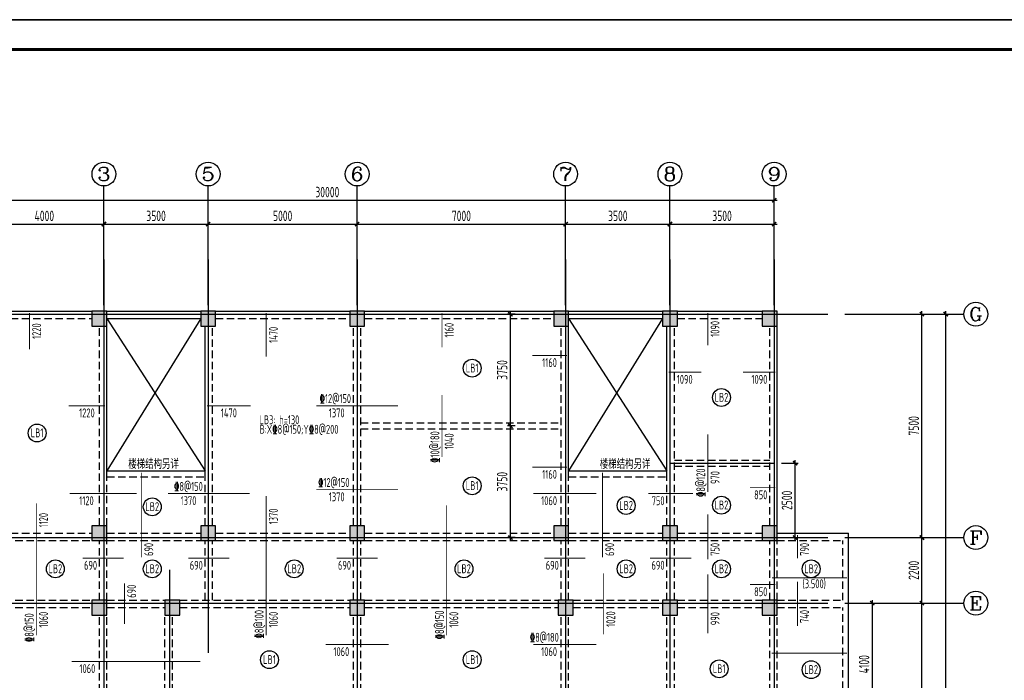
# Model space of a CAD drawing. Extents: x -302077 to 107904, y -9283 to 295706.
# Tile 180 of 256: x 52354 to 85406, y 27945 to 50117. Entities that reach past the tile are written whole.
import ezdxf
from ezdxf.enums import TextEntityAlignment as Align

# ---------------------------------------------------------------- set-up
doc = ezdxf.new("R2010")
doc.units = 0
doc.header["$LTSCALE"] = 500
doc.header["$MEASUREMENT"] = 0
doc.linetypes.add('DASHED', pattern=[0.75, 0.5, -0.25])
doc.layers.get('0').update_dxf_attribs({"linetype": 'CONTINUOUS'})
doc.layers.get('Defpoints').update_dxf_attribs({"linetype": 'CONTINUOUS'})
for name, color, linetype in [('A-KL-YWB-X', 7, 'CONTINUOUS'), ('AXIS', 3, 'CONTINUOUS'), ('AXIS_TEXT', 7, 'CONTINUOUS'), ('BEAM_CONT', 4, 'CONTINUOUS'), ('BEAM_DASH', 4, 'DASHED'), ('COLU', 7, 'CONTINUOUS'), ('FSK_FREIN', 11, 'CONTINUOUS'), ('FSK_FTEXT', 7, 'CONTINUOUS'), ('FSK_SLABNO', 6, 'CONTINUOUS'), ('PUB_DIM', 3, 'CONTINUOUS'), ('PUB_TITLE', 4, 'CONTINUOUS'), ('零厚板', 7, 'CONTINUOUS')]:
    doc.layers.add(name, color=color, linetype=linetype)
doc.layers.add('COLU_HATCH', color=251, linetype='CONTINUOUS', lineweight=0)
doc.layers.add('DIM', color=3, linetype='CONTINUOUS', lineweight=0)
doc.styles.add('_TCH_AXIS', font='COMPLEX', dxfattribs={"bigfont": 'GBCBIG'})
doc.styles.add('BW_Rein', font='Tssdeng.shx', dxfattribs={"width": 0.7, "bigfont": 'hztxt.shx'})
doc.styles.add('COMPLEX', font='COMPLEX')
doc.styles.add('TSSD', font='Tssdeng.shx', dxfattribs={"width": 0.65, "height": 350, "bigfont": 'Tssdchn.shx'})
doc.styles.add('TSSD_Dimension', font='tssdeng.shx', dxfattribs={"width": 0.7, "bigfont": 'hztxt.shx'})
doc.dimstyles.new('TSSD_100_100', dxfattribs={"dimtxt": 350, "dimasz": 100, "dimexe": 100, "dimexo": 250, "dimgap": 100, "dimtad": 1, "dimdec": 0, "dimzin": 0, "dimdsep": 46, "dimtxsty": 'TSSD_Dimension', "dimblk": 'ARCHTICK', "dimblk1": 'ARCHTICK', "dimblk2": 'ARCHTICK', "dimcen": 0, "dimdle": 100, "dimclrt": 7, "dimadec": 0, "dimazin": 0, "dimtfac": 1, "dimtdec": 0, "dimtix": 1, "dimtmove": 2, "dimatfit": 3, "dimfxl": 1, "dimtolj": 1, "dimtzin": 0, "dimarcsym": 0})

# ---------------------------------------------------------------- blocks, each defined once
blk = doc.blocks.new('_ArchTick')
at = {"color": 0, "linetype": 'ByBlock', "const_width": 0.5}
blk.add_lwpolyline([(-0.71, -0.71), (0.71, 0.71)], dxfattribs=at)
blk = doc.blocks.new('*D762')
at = {"layer": 'AXIS', "color": 0, "lineweight": -2}
for p, q in [((-12075, 111273), (-9725, 111273)), ((-9825, 103673), (-9825, 111373)), ((-12075, 103773), (-9725, 103773))]:
    blk.add_line(p, q, dxfattribs=at)
at = {"layer": 'Defpoints', "color": 0}
for p in [(-12325, 111273), (-9825, 111273), (-12325, 103773)]:
    blk.add_point(p, dxfattribs=at)
at = {"layer": 'AXIS', "color": 0, "lineweight": -2, "xscale": 100, "yscale": 100, "zscale": 100}
for p, rotation in [((-9825, 111273), 90), ((-9825, 103773), 270)]:
    blk.add_blockref('_ArchTick', p, dxfattribs=dict(at, rotation=rotation))
at = {"layer": 'AXIS', "color": 7, "insert": (-10100, 107523), "char_height": 350, "attachment_point": 5, "rotation": 90, "style": 'TSSD_Dimension'}
blk.add_mtext('\\A1;7500', dxfattribs=at)
blk = doc.blocks.new('*D763')
at = {"layer": 'AXIS', "color": 0, "lineweight": -2}
for p, q in [((-12075, 113473), (-9725, 113473)), ((-9825, 111173), (-9825, 113573)), ((-12075, 111273), (-9725, 111273))]:
    blk.add_line(p, q, dxfattribs=at)
at = {"layer": 'Defpoints', "color": 0}
for p in [(-12325, 113473), (-9825, 113473), (-12325, 111273)]:
    blk.add_point(p, dxfattribs=at)
at = {"layer": 'AXIS', "color": 0, "lineweight": -2, "xscale": 100, "yscale": 100, "zscale": 100}
for p, rotation in [((-9825, 113473), 90), ((-9825, 111273), 270)]:
    blk.add_blockref('_ArchTick', p, dxfattribs=dict(at, rotation=rotation))
at = {"layer": 'AXIS', "color": 7, "insert": (-10100, 112373), "char_height": 350, "attachment_point": 5, "rotation": 90, "style": 'TSSD_Dimension'}
blk.add_mtext('\\A1;2200', dxfattribs=at)
blk = doc.blocks.new('*D764')
at = {"layer": 'AXIS', "color": 0, "lineweight": -2}
for p, q in [((-12075, 120973), (-9725, 120973)), ((-9825, 113373), (-9825, 121073)), ((-12075, 113473), (-9725, 113473))]:
    blk.add_line(p, q, dxfattribs=at)
at = {"layer": 'Defpoints', "color": 0}
for p in [(-12325, 120973), (-9825, 120973), (-12325, 113473)]:
    blk.add_point(p, dxfattribs=at)
at = {"layer": 'AXIS', "color": 0, "lineweight": -2, "xscale": 100, "yscale": 100, "zscale": 100}
for p, rotation in [((-9825, 120973), 90), ((-9825, 113473), 270)]:
    blk.add_blockref('_ArchTick', p, dxfattribs=dict(at, rotation=rotation))
at = {"layer": 'AXIS', "color": 7, "insert": (-10100, 117223), "char_height": 350, "attachment_point": 5, "rotation": 90, "style": 'TSSD_Dimension'}
blk.add_mtext('\\A1;7500', dxfattribs=at)
blk = doc.blocks.new('*D765')
at = {"layer": 'AXIS', "color": 0, "lineweight": -2}
for p, q in [((-12075, 120973), (-8925, 120973)), ((-9025, 93673), (-9025, 121073)), ((-12075, 93773), (-8925, 93773))]:
    blk.add_line(p, q, dxfattribs=at)
at = {"layer": 'Defpoints', "color": 0}
for p in [(-12325, 120973), (-9025, 120973), (-12325, 93773)]:
    blk.add_point(p, dxfattribs=at)
at = {"layer": 'AXIS', "color": 0, "lineweight": -2, "xscale": 100, "yscale": 100, "zscale": 100}
for p, rotation in [((-9025, 120973), 90), ((-9025, 93773), 270)]:
    blk.add_blockref('_ArchTick', p, dxfattribs=dict(at, rotation=rotation))
at = {"layer": 'AXIS', "color": 7, "insert": (-9300, 107373), "char_height": 350, "attachment_point": 5, "rotation": 90, "style": 'TSSD_Dimension'}
blk.add_mtext('\\A1;27200', dxfattribs=at)
blk = doc.blocks.new('*D767')
at = {"layer": 'AXIS', "color": 0, "lineweight": -2}
for p, q in [((-41385, 123994), (-37185, 123994)), ((-41285, 123053), (-41285, 124094)), ((-37285, 123053), (-37285, 124094))]:
    blk.add_line(p, q, dxfattribs=at)
at = {"layer": 'Defpoints', "color": 0}
for p in [(-37285, 123994), (-41285, 122803), (-37285, 122803)]:
    blk.add_point(p, dxfattribs=at)
at = {"layer": 'AXIS', "color": 0, "lineweight": -2, "xscale": 100, "yscale": 100, "zscale": 100, "rotation": 180}
blk.add_blockref('_ArchTick', (-41285, 123994), dxfattribs=at)
at = {"layer": 'AXIS', "color": 0, "lineweight": -2, "xscale": 100, "yscale": 100, "zscale": 100}
blk.add_blockref('_ArchTick', (-37285, 123994), dxfattribs=at)
at = {"layer": 'AXIS', "color": 7, "insert": (-39285, 124269), "char_height": 350, "attachment_point": 5, "style": 'TSSD_Dimension'}
blk.add_mtext('\\A1;4000', dxfattribs=at)
blk = doc.blocks.new('*D768')
at = {"layer": 'AXIS', "color": 0, "lineweight": -2}
for p, q in [((-37385, 123994), (-33685, 123994)), ((-37285, 123053), (-37285, 124094)), ((-33785, 123053), (-33785, 124094))]:
    blk.add_line(p, q, dxfattribs=at)
at = {"layer": 'Defpoints', "color": 0}
for p in [(-33785, 123994), (-37285, 122803), (-33785, 122803)]:
    blk.add_point(p, dxfattribs=at)
at = {"layer": 'AXIS', "color": 0, "lineweight": -2, "xscale": 100, "yscale": 100, "zscale": 100, "rotation": 180}
blk.add_blockref('_ArchTick', (-37285, 123994), dxfattribs=at)
at = {"layer": 'AXIS', "color": 0, "lineweight": -2, "xscale": 100, "yscale": 100, "zscale": 100}
blk.add_blockref('_ArchTick', (-33785, 123994), dxfattribs=at)
at = {"layer": 'AXIS', "color": 7, "insert": (-35535, 124269), "char_height": 350, "attachment_point": 5, "style": 'TSSD_Dimension'}
blk.add_mtext('\\A1;3500', dxfattribs=at)
blk = doc.blocks.new('*D769')
at = {"layer": 'AXIS', "color": 0, "lineweight": -2}
for p, q in [((-33885, 123994), (-28685, 123994)), ((-33785, 123053), (-33785, 124094)), ((-28785, 123053), (-28785, 124094))]:
    blk.add_line(p, q, dxfattribs=at)
at = {"layer": 'Defpoints', "color": 0}
for p in [(-28785, 123994), (-33785, 122803), (-28785, 122803)]:
    blk.add_point(p, dxfattribs=at)
at = {"layer": 'AXIS', "color": 0, "lineweight": -2, "xscale": 100, "yscale": 100, "zscale": 100, "rotation": 180}
blk.add_blockref('_ArchTick', (-33785, 123994), dxfattribs=at)
at = {"layer": 'AXIS', "color": 0, "lineweight": -2, "xscale": 100, "yscale": 100, "zscale": 100}
blk.add_blockref('_ArchTick', (-28785, 123994), dxfattribs=at)
at = {"layer": 'AXIS', "color": 7, "insert": (-31285, 124269), "char_height": 350, "attachment_point": 5, "style": 'TSSD_Dimension'}
blk.add_mtext('\\A1;5000', dxfattribs=at)
blk = doc.blocks.new('*D770')
at = {"layer": 'AXIS', "color": 0, "lineweight": -2}
for p, q in [((-28885, 123994), (-21685, 123994)), ((-28785, 123053), (-28785, 124094)), ((-21785, 123053), (-21785, 124094))]:
    blk.add_line(p, q, dxfattribs=at)
at = {"layer": 'Defpoints', "color": 0}
for p in [(-21785, 123994), (-28785, 122803), (-21785, 122803)]:
    blk.add_point(p, dxfattribs=at)
at = {"layer": 'AXIS', "color": 0, "lineweight": -2, "xscale": 100, "yscale": 100, "zscale": 100, "rotation": 180}
blk.add_blockref('_ArchTick', (-28785, 123994), dxfattribs=at)
at = {"layer": 'AXIS', "color": 0, "lineweight": -2, "xscale": 100, "yscale": 100, "zscale": 100}
blk.add_blockref('_ArchTick', (-21785, 123994), dxfattribs=at)
at = {"layer": 'AXIS', "color": 7, "insert": (-25285, 124269), "char_height": 350, "attachment_point": 5, "style": 'TSSD_Dimension'}
blk.add_mtext('\\A1;7000', dxfattribs=at)
blk = doc.blocks.new('*D771')
at = {"layer": 'AXIS', "color": 0, "lineweight": -2}
for p, q in [((-21885, 123994), (-18185, 123994)), ((-21785, 123053), (-21785, 124094)), ((-18285, 123053), (-18285, 124094))]:
    blk.add_line(p, q, dxfattribs=at)
at = {"layer": 'Defpoints', "color": 0}
for p in [(-18285, 123994), (-21785, 122803), (-18285, 122803)]:
    blk.add_point(p, dxfattribs=at)
at = {"layer": 'AXIS', "color": 0, "lineweight": -2, "xscale": 100, "yscale": 100, "zscale": 100, "rotation": 180}
blk.add_blockref('_ArchTick', (-21785, 123994), dxfattribs=at)
at = {"layer": 'AXIS', "color": 0, "lineweight": -2, "xscale": 100, "yscale": 100, "zscale": 100}
blk.add_blockref('_ArchTick', (-18285, 123994), dxfattribs=at)
at = {"layer": 'AXIS', "color": 7, "insert": (-20035, 124269), "char_height": 350, "attachment_point": 5, "style": 'TSSD_Dimension'}
blk.add_mtext('\\A1;3500', dxfattribs=at)
blk = doc.blocks.new('*D772')
at = {"layer": 'AXIS', "color": 0, "lineweight": -2}
for p, q in [((-18385, 123994), (-14685, 123994)), ((-18285, 123053), (-18285, 124094)), ((-14785, 123053), (-14785, 124094))]:
    blk.add_line(p, q, dxfattribs=at)
at = {"layer": 'Defpoints', "color": 0}
for p in [(-14785, 123994), (-18285, 122803), (-14785, 122803)]:
    blk.add_point(p, dxfattribs=at)
at = {"layer": 'AXIS', "color": 0, "lineweight": -2, "xscale": 100, "yscale": 100, "zscale": 100, "rotation": 180}
blk.add_blockref('_ArchTick', (-18285, 123994), dxfattribs=at)
at = {"layer": 'AXIS', "color": 0, "lineweight": -2, "xscale": 100, "yscale": 100, "zscale": 100}
blk.add_blockref('_ArchTick', (-14785, 123994), dxfattribs=at)
at = {"layer": 'AXIS', "color": 7, "insert": (-16535, 124269), "char_height": 350, "attachment_point": 5, "style": 'TSSD_Dimension'}
blk.add_mtext('\\A1;3500', dxfattribs=at)
blk = doc.blocks.new('*D773')
at = {"layer": 'AXIS', "color": 0, "lineweight": -2}
for p, q in [((-44885, 124794), (-14685, 124794)), ((-44785, 123053), (-44785, 124894)), ((-14785, 123053), (-14785, 124894))]:
    blk.add_line(p, q, dxfattribs=at)
at = {"layer": 'Defpoints', "color": 0}
for p in [(-14785, 124794), (-44785, 122803), (-14785, 122803)]:
    blk.add_point(p, dxfattribs=at)
at = {"layer": 'AXIS', "color": 0, "lineweight": -2, "xscale": 100, "yscale": 100, "zscale": 100, "rotation": 180}
blk.add_blockref('_ArchTick', (-44785, 124794), dxfattribs=at)
at = {"layer": 'AXIS', "color": 0, "lineweight": -2, "xscale": 100, "yscale": 100, "zscale": 100}
blk.add_blockref('_ArchTick', (-14785, 124794), dxfattribs=at)
at = {"layer": 'AXIS', "color": 7, "insert": (-29785, 125069), "char_height": 350, "attachment_point": 5, "style": 'TSSD_Dimension'}
blk.add_mtext('\\A1;30000', dxfattribs=at)
blk = doc.blocks.new('_AXISO')
blk.add_circle((0, 0), 0.5)
at = {"layer": 'AXIS_TEXT', "style": 'COMPLEX', "width": 1.041667}
blk.add_attdef('A', text='', height=0.56, dxfattribs=at).set_placement((-0.25, -0.28), (0.25, -0.28), align=Align.FIT)
blk = doc.blocks.new('wrtgtg')
at = {"layer": 'PUB_TITLE'}
blk.add_line((-75296, 53559), (8804, 53559), dxfattribs=at)
blk.add_lwpolyline([(-75296, -5841), (8804, -5841), (8804, 53559), (-75296, 53559)], close=True, dxfattribs=at)
at = {"layer": 'PUB_TITLE', "const_width": 100}
blk.add_lwpolyline([(-72796, -4841), (7804, -4841), (7804, 52559), (-72796, 52559)], close=True, dxfattribs=at)
blk = doc.blocks.new('MB2')
at = {"layer": 'COLU_HATCH'}
for points in [[(48081, 39835), (48081, 40335), (47581, 40335), (47581, 39835)], [(55281, 39835), (55281, 40335), (54781, 40335), (54781, 39835)], [(58931, 39835), (58931, 40335), (58431, 40335), (58431, 39835)], [(63931, 39835), (63931, 40335), (63431, 40335), (63431, 39835)], [(70781, 39835), (70781, 40335), (70281, 40335), (70281, 39835)], [(74431, 39835), (74431, 40335), (73931, 40335), (73931, 39835)], [(77781, 39835), (77781, 40335), (77281, 40335), (77281, 39835)], [(48081, 32635), (48081, 33135), (47581, 33135), (47581, 32635)], [(55281, 32635), (55281, 33135), (54781, 33135), (54781, 32635)], [(58931, 32635), (58931, 33135), (58431, 33135), (58431, 32635)], [(63931, 32635), (63931, 33135), (63431, 33135), (63431, 32635)], [(70781, 32635), (70781, 33135), (70281, 33135), (70281, 32635)], [(74431, 32635), (74431, 33135), (73931, 33135), (73931, 32635)], [(77781, 32635), (77781, 33135), (77281, 33135), (77281, 32635)], [(48081, 30135), (48081, 30635), (47581, 30635), (47581, 30135)], [(55281, 30135), (55281, 30635), (54781, 30635), (54781, 30135)], [(57731, 30135), (57731, 30635), (57231, 30635), (57231, 30135)], [(63931, 30135), (63931, 30635), (63431, 30635), (63431, 30135)], [(70931, 30135), (70931, 30635), (70431, 30635), (70431, 30135)], [(74431, 30135), (74431, 30635), (73931, 30635), (73931, 30135)], [(77781, 30135), (77781, 30635), (77281, 30635), (77281, 30135)], [(48081, 22935), (48081, 23435), (47581, 23435), (47581, 22935)], [(55281, 22935), (55281, 23435), (54781, 23435), (54781, 22935)], [(57731, 22935), (57731, 23435), (57231, 23435), (57231, 22935)], [(63931, 22935), (63931, 23435), (63431, 23435), (63431, 22935)], [(70931, 22935), (70931, 23435), (70431, 23435), (70431, 22935)], [(74431, 22935), (74431, 23435), (73931, 23435), (73931, 22935)], [(77781, 22935), (77781, 23435), (77281, 23435), (77281, 22935)], [(48081, 17785), (48081, 18285), (47581, 18285), (47581, 17785)], [(55281, 17785), (55281, 18285), (54781, 18285), (54781, 17785)], [(57481, 17785), (57481, 18285), (56981, 18285), (56981, 17785)], [(48081, 12935), (48081, 13435), (47581, 13435), (47581, 12935)], [(55281, 12935), (55281, 13435), (54781, 13435), (54781, 12935)], [(57481, 12935), (57481, 13435), (56981, 13435), (56981, 12935)]]:
    blk.add_hatch(color=256, dxfattribs=at).paths.add_polyline_path(points)
at = {"layer": 'BEAM_CONT'}
for p, q in [((48081, 40335), (54781, 40335)), ((55281, 40335), (58431, 40335)), ((58931, 40335), (63431, 40335)), ((63931, 40335), (70281, 40335)), ((70781, 40335), (73931, 40335)), ((74431, 40335), (77281, 40335)), ((55281, 40085), (58431, 40085)), ((70781, 40085), (73931, 40085)), ((47581, 33135), (47581, 39835)), ((55281, 34875), (55281, 39835)), ((58581, 34875), (58581, 39835)), ((70781, 34875), (70781, 39835)), ((74081, 34875), (74081, 39835)), ((77781, 33135), (77781, 39835)), ((55281, 34975), (58581, 34975)), ((70781, 34975), (74081, 34975)), ((77781, 32885), (80181, 32885)), ((80181, 26335), (80181, 32885)), ((47581, 30635), (47581, 32635)), ((47581, 23435), (47581, 30135)), ((77781, 23435), (77781, 26435)), ((77781, 26335), (80181, 26335)), ((47581, 18285), (47581, 22935)), ((57481, 18285), (57481, 22935)), ((57731, 22935), (63431, 22935)), ((63556, 19935), (63556, 22935)), ((70781, 19935), (70781, 22935)), ((70931, 22935), (73931, 22935)), ((74431, 22935), (77281, 22935)), ((64056, 19560), (70281, 19560)), ((47581, 13435), (47581, 17785)), ((57481, 13435), (57481, 17785)), ((48081, 12935), (54781, 12935)), ((55281, 12935), (56981, 12935))]:
    blk.add_line(p, q, dxfattribs=at)
at = {"layer": 'BEAM_DASH'}
for p, q in [((48081, 40085), (51056, 40085)), ((51056, 32885), (51056, 40085)), ((51306, 32885), (51306, 40085)), ((51306, 40085), (54781, 40085)), ((58931, 40085), (63431, 40085)), ((63931, 40085), (70281, 40085)), ((74431, 40085), (77281, 40085)), ((47831, 33135), (47831, 39835)), ((55031, 33135), (55031, 39835)), ((58831, 33135), (58831, 39835)), ((63556, 33135), (63556, 39835)), ((63806, 33135), (63806, 39835)), ((70531, 33135), (70531, 39835)), ((74331, 33135), (74331, 39835)), ((77531, 33135), (77531, 39835)), ((63806, 36585), (70531, 36585)), ((63806, 36385), (70531, 36385)), ((74331, 35335), (77531, 35335)), ((74331, 35135), (77531, 35135)), ((55281, 33135), (55281, 34875)), ((55281, 34775), (58581, 34775)), ((58581, 33135), (58581, 34875)), ((70781, 33135), (70781, 34875)), ((70781, 34775), (74081, 34775)), ((74081, 33135), (74081, 34875)), ((48081, 32885), (51056, 32885)), ((51306, 32885), (54781, 32885)), ((55281, 32885), (58431, 32885)), ((58931, 32885), (63431, 32885)), ((63931, 32885), (70281, 32885)), ((70781, 32885), (73931, 32885)), ((74431, 32885), (77281, 32885)), ((47831, 30635), (47831, 32635)), ((48081, 32635), (54781, 32635)), ((51056, 30635), (51056, 32635)), ((51306, 30635), (51306, 32635)), ((55031, 30635), (55031, 32635)), ((55281, 30635), (55281, 32635)), ((55281, 32635), (58431, 32635)), ((58581, 30635), (58581, 32635)), ((58831, 30635), (58831, 32635)), ((58931, 32635), (63431, 32635)), ((63556, 30635), (63556, 32635)), ((63806, 30635), (63806, 32635)), ((63931, 32635), (70281, 32635)), ((70531, 30635), (70531, 32635)), ((70781, 30635), (70781, 32635)), ((70781, 32635), (73931, 32635)), ((74081, 30635), (74081, 32635)), ((74331, 30635), (74331, 32635)), ((74431, 32635), (77281, 32635)), ((77531, 30635), (77531, 32635)), ((77781, 30635), (77781, 32635)), ((77781, 32635), (79981, 32635)), ((79981, 30635), (79981, 32635)), ((48081, 30635), (54781, 30635)), ((55281, 30635), (57231, 30635)), ((57731, 30635), (63431, 30635)), ((63931, 30635), (70431, 30635)), ((70931, 30635), (73931, 30635)), ((74431, 30635), (77281, 30635)), ((77781, 30635), (79981, 30635)), ((47831, 23435), (47831, 30135)), ((48081, 30385), (54781, 30385)), ((55031, 23435), (55031, 30135)), ((55281, 30385), (57231, 30385)), ((55281, 23435), (55281, 30135)), ((57231, 23435), (57231, 30135)), ((57481, 23435), (57481, 30135)), ((57731, 30385), (63431, 30385)), ((63556, 23435), (63556, 30135)), ((63806, 23435), (63806, 30135)), ((63931, 30385), (70431, 30385)), ((70531, 23435), (70531, 30135)), ((70781, 23435), (70781, 30135)), ((70931, 30385), (73931, 30385)), ((74081, 23435), (74081, 30135)), ((74331, 23435), (74331, 30135)), ((74431, 30385), (77281, 30385)), ((77531, 23435), (77531, 30135)), ((77781, 30385), (79981, 30385)), ((77781, 26435), (77781, 30135)), ((79981, 26535), (79981, 30385)), ((47831, 26885), (55031, 26885)), ((57481, 26885), (63556, 26885)), ((63806, 26885), (70531, 26885)), ((47831, 26685), (55031, 26685)), ((57481, 26685), (63556, 26685)), ((63806, 26685), (70531, 26685)), ((74331, 26533), (77531, 26533)), ((77781, 26535), (79981, 26535)), ((74331, 26333), (77531, 26333)), ((48081, 23185), (54781, 23185)), ((55281, 23185), (57231, 23185)), ((57731, 23185), (63431, 23185)), ((63931, 23185), (70431, 23185)), ((70931, 23185), (73931, 23185)), ((74431, 23185), (77281, 23185)), ((47831, 18285), (47831, 22935)), ((48081, 22935), (54781, 22935)), ((51081, 18160), (51081, 22935)), ((51281, 18160), (51281, 22935)), ((55031, 18285), (55031, 22935)), ((55281, 18285), (55281, 22935)), ((55281, 22935), (57231, 22935)), ((57231, 18285), (57231, 22935)), ((63806, 22335), (63806, 22935)), ((63931, 22935), (70431, 22935)), ((70531, 22335), (70531, 22935)), ((63806, 22335), (70531, 22335)), ((63806, 19935), (63806, 22135)), ((63806, 22135), (70531, 22135)), ((70531, 19935), (70531, 22135)), ((64056, 19810), (70281, 19810)), ((48081, 18160), (54781, 18160)), ((48081, 17910), (54781, 17910)), ((51081, 13185), (51081, 17910)), ((51281, 13185), (51281, 17910)), ((55281, 18160), (56981, 18160)), ((55281, 17910), (56981, 17910)), ((47831, 13435), (47831, 17785)), ((55031, 13435), (55031, 17785)), ((55281, 13435), (55281, 17785)), ((57231, 13435), (57231, 17785)), ((48081, 13185), (54781, 13185)), ((55281, 13185), (56981, 13185))]:
    blk.add_line(p, q, dxfattribs=at)
at = {"layer": 'COLU'}
for points in [[(48081, 39835), (48081, 40335), (47581, 40335), (47581, 39835)], [(55281, 39835), (55281, 40335), (54781, 40335), (54781, 39835)], [(58931, 39835), (58931, 40335), (58431, 40335), (58431, 39835)], [(63931, 39835), (63931, 40335), (63431, 40335), (63431, 39835)], [(70781, 39835), (70781, 40335), (70281, 40335), (70281, 39835)], [(74431, 39835), (74431, 40335), (73931, 40335), (73931, 39835)], [(77781, 39835), (77781, 40335), (77281, 40335), (77281, 39835)], [(48081, 32635), (48081, 33135), (47581, 33135), (47581, 32635)], [(55281, 32635), (55281, 33135), (54781, 33135), (54781, 32635)], [(58931, 32635), (58931, 33135), (58431, 33135), (58431, 32635)], [(63931, 32635), (63931, 33135), (63431, 33135), (63431, 32635)], [(70781, 32635), (70781, 33135), (70281, 33135), (70281, 32635)], [(74431, 32635), (74431, 33135), (73931, 33135), (73931, 32635)], [(77781, 32635), (77781, 33135), (77281, 33135), (77281, 32635)], [(48081, 30135), (48081, 30635), (47581, 30635), (47581, 30135)], [(55281, 30135), (55281, 30635), (54781, 30635), (54781, 30135)], [(57731, 30135), (57731, 30635), (57231, 30635), (57231, 30135)], [(63931, 30135), (63931, 30635), (63431, 30635), (63431, 30135)], [(70931, 30135), (70931, 30635), (70431, 30635), (70431, 30135)], [(74431, 30135), (74431, 30635), (73931, 30635), (73931, 30135)], [(77781, 30135), (77781, 30635), (77281, 30635), (77281, 30135)], [(48081, 22935), (48081, 23435), (47581, 23435), (47581, 22935)], [(55281, 22935), (55281, 23435), (54781, 23435), (54781, 22935)], [(57731, 22935), (57731, 23435), (57231, 23435), (57231, 22935)], [(63931, 22935), (63931, 23435), (63431, 23435), (63431, 22935)], [(70931, 22935), (70931, 23435), (70431, 23435), (70431, 22935)], [(74431, 22935), (74431, 23435), (73931, 23435), (73931, 22935)], [(77781, 22935), (77781, 23435), (77281, 23435), (77281, 22935)], [(64056, 19435), (64056, 19935), (63556, 19935), (63556, 19435)], [(70781, 19435), (70781, 19935), (70281, 19935), (70281, 19435)], [(48081, 17785), (48081, 18285), (47581, 18285), (47581, 17785)], [(55281, 17785), (55281, 18285), (54781, 18285), (54781, 17785)], [(57481, 17785), (57481, 18285), (56981, 18285), (56981, 17785)], [(48081, 12935), (48081, 13435), (47581, 13435), (47581, 12935)], [(55281, 12935), (55281, 13435), (54781, 13435), (54781, 12935)], [(57481, 12935), (57481, 13435), (56981, 13435), (56981, 12935)]]:
    blk.add_lwpolyline(points, close=True, dxfattribs=at)
blk = doc.blocks.new('*D734')
at = {"layer": 'Defpoints', "color": 0}
for p in [(80051, 30535), (80051, 26435), (80974, 26435)]:
    blk.add_point(p, dxfattribs=at)
at = {"layer": 'DIM', "color": 0, "lineweight": -2}
for p, q in [((80301, 30535), (81074, 30535)), ((80974, 30635), (80974, 26335)), ((80301, 26435), (81074, 26435))]:
    blk.add_line(p, q, dxfattribs=at)
at = {"layer": 'DIM', "color": 0, "lineweight": -2, "xscale": 100, "yscale": 100, "zscale": 100}
for p, rotation in [((80974, 30535), 90), ((80974, 26435), 270)]:
    blk.add_blockref('_ArchTick', p, dxfattribs=dict(at, rotation=rotation))
at = {"layer": 'DIM', "color": 7, "insert": (80699, 28485), "char_height": 350, "attachment_point": 5, "rotation": 90, "style": 'TSSD_Dimension'}
blk.add_mtext('\\A1;4100', dxfattribs=at)
blk = doc.blocks.new('*D736')
at = {"layer": 'Defpoints', "color": 0}
for p in [(77681, 35235), (78385, 35235), (77681, 32735)]:
    blk.add_point(p, dxfattribs=at)
at = {"layer": 'DIM', "color": 0, "lineweight": -2}
for p, q in [((77931, 35235), (78485, 35235)), ((78385, 32635), (78385, 35335)), ((77931, 32735), (78485, 32735))]:
    blk.add_line(p, q, dxfattribs=at)
at = {"layer": 'DIM', "color": 0, "lineweight": -2, "xscale": 100, "yscale": 100, "zscale": 100}
for p, rotation in [((78385, 35235), 90), ((78385, 32735), 270)]:
    blk.add_blockref('_ArchTick', p, dxfattribs=dict(at, rotation=rotation))
at = {"layer": 'DIM', "color": 7, "insert": (78110, 33985), "char_height": 350, "attachment_point": 5, "rotation": 90, "style": 'TSSD_Dimension'}
blk.add_mtext('\\A1;2500', dxfattribs=at)
blk = doc.blocks.new('*D737')
at = {"layer": 'Defpoints', "color": 0}
for p in [(69233, 40235), (68824, 36485), (69233, 36485)]:
    blk.add_point(p, dxfattribs=at)
at = {"layer": 'DIM', "color": 0, "lineweight": -2}
for p, q in [((68824, 40335), (68824, 36385)), ((68983, 40235), (68724, 40235)), ((68983, 36485), (68724, 36485))]:
    blk.add_line(p, q, dxfattribs=at)
at = {"layer": 'DIM', "color": 0, "lineweight": -2, "xscale": 100, "yscale": 100, "zscale": 100}
for p, rotation in [((68824, 40235), 90), ((68824, 36485), 270)]:
    blk.add_blockref('_ArchTick', p, dxfattribs=dict(at, rotation=rotation))
at = {"layer": 'DIM', "color": 7, "insert": (68549, 38360), "char_height": 350, "attachment_point": 5, "rotation": 90, "style": 'TSSD_Dimension'}
blk.add_mtext('\\A1;3750', dxfattribs=at)
blk = doc.blocks.new('*D738')
at = {"layer": 'Defpoints', "color": 0}
for p in [(69233, 36485), (68824, 32735), (69233, 32735)]:
    blk.add_point(p, dxfattribs=at)
at = {"layer": 'DIM', "color": 0, "lineweight": -2}
for p, q in [((68983, 36485), (68724, 36485)), ((68824, 36585), (68824, 32635)), ((68983, 32735), (68724, 32735))]:
    blk.add_line(p, q, dxfattribs=at)
at = {"layer": 'DIM', "color": 0, "lineweight": -2, "xscale": 100, "yscale": 100, "zscale": 100}
for p, rotation in [((68824, 36485), 90), ((68824, 32735), 270)]:
    blk.add_blockref('_ArchTick', p, dxfattribs=dict(at, rotation=rotation))
at = {"layer": 'DIM', "color": 7, "insert": (68549, 34610), "char_height": 350, "attachment_point": 5, "rotation": 90, "style": 'TSSD_Dimension'}
blk.add_mtext('\\A1;3750', dxfattribs=at)
blk = doc.blocks.new('zw')
at = {"layer": 'AXIS'}
for p, q in [((-37284.9, 121273.7), (-37284.9, 125273.7)), ((-33784.9, 121273.7), (-33784.9, 125273.7)), ((-28784.9, 121273.7), (-28784.9, 125273.7)), ((-21784.9, 121273.7), (-21784.9, 125273.7)), ((-18284.9, 121273.7), (-18284.9, 125273.7)), ((-14784.9, 121273.7), (-14784.9, 125273.7)), ((-12415.2, 120972.6), (-8415.2, 120972.6)), ((-12415.2, 113472.6), (-8415.2, 113472.6)), ((-12415.2, 111272.6), (-8415.2, 111272.6))]:
    blk.add_line(p, q, dxfattribs=at)
at = {"layer": 'AXIS', "color": 250}
for p, q in [((-37284.9, 122803), (-37284.9, 91603)), ((-33784.9, 122803), (-33784.9, 109609.1)), ((-28784.9, 122803), (-28784.9, 91603)), ((-21784.9, 122803), (-21784.9, 91603)), ((-18284.9, 122803), (-18284.9, 91603)), ((-14784.9, 122803), (-14784.9, 91603)), ((-46817.4, 120972.6), (-12983.9, 120972.6)), ((-18284.9, 115972.6), (-14784.9, 115972.6)), ((-46817.4, 113472.6), (-12983.9, 113472.6)), ((-35084.9, 112394.7), (-35084.9, 91603)), ((-46817.4, 111272.6), (-12983.9, 111272.6))]:
    blk.add_line(p, q, dxfattribs=at)
at = {"layer": 'AXIS'}
ref = blk.add_blockref('_AXISO', (-37284.9, 125673.7), dxfattribs=dict(at, xscale=800, yscale=800, zscale=800))
ref.add_attrib('A', '3', dxfattribs={"layer": 'AXIS_TEXT', "height": 452.5, "style": '_TCH_AXIS', "width": 1.5}).set_placement((-37511.1, 125447.4), (-37058.6, 125447.4), align=Align.FIT)
ref = blk.add_blockref('_AXISO', (-33784.9, 125673.7), dxfattribs=dict(at, xscale=800, yscale=800, zscale=800))
ref.add_attrib('A', '5', dxfattribs={"layer": 'AXIS_TEXT', "height": 452.5, "style": '_TCH_AXIS', "width": 1.5}).set_placement((-34011.1, 125447.4), (-33558.6, 125447.4), align=Align.FIT)
ref = blk.add_blockref('_AXISO', (-28784.9, 125673.7), dxfattribs=dict(at, xscale=800, yscale=800, zscale=800))
ref.add_attrib('A', '6', dxfattribs={"layer": 'AXIS_TEXT', "height": 452.5, "style": '_TCH_AXIS', "width": 1.5}).set_placement((-29011.1, 125447.4), (-28558.6, 125447.4), align=Align.FIT)
ref = blk.add_blockref('_AXISO', (-21784.9, 125673.7), dxfattribs=dict(at, xscale=800, yscale=800, zscale=800))
ref.add_attrib('A', '7', dxfattribs={"layer": 'AXIS_TEXT', "height": 452.5, "style": '_TCH_AXIS', "width": 1.5}).set_placement((-22011.1, 125447.4), (-21558.6, 125447.4), align=Align.FIT)
ref = blk.add_blockref('_AXISO', (-18284.9, 125673.7), dxfattribs=dict(at, xscale=800, yscale=800, zscale=800))
ref.add_attrib('A', '8', dxfattribs={"layer": 'AXIS_TEXT', "height": 452.5, "style": '_TCH_AXIS', "width": 1.5}).set_placement((-18511.1, 125447.4), (-18058.6, 125447.4), align=Align.FIT)
ref = blk.add_blockref('_AXISO', (-14784.9, 125673.7), dxfattribs=dict(at, xscale=800, yscale=800, zscale=800))
ref.add_attrib('A', '9', dxfattribs={"layer": 'AXIS_TEXT', "height": 452.5, "style": '_TCH_AXIS', "width": 1.5}).set_placement((-15011.1, 125447.4), (-14558.6, 125447.4), align=Align.FIT)
ref = blk.add_blockref('_AXISO', (-8015.2, 120972.6), dxfattribs=dict(at, xscale=800, yscale=800, zscale=800))
ref.add_attrib('A', 'G', dxfattribs={"layer": 'AXIS_TEXT', "height": 452.5, "style": '_TCH_AXIS', "width": 1.166667}).set_placement((-8241.5, 120746.3), (-7789, 120746.3), align=Align.FIT)
ref = blk.add_blockref('_AXISO', (-8015.2, 113472.6), dxfattribs=dict(at, xscale=800, yscale=800, zscale=800))
ref.add_attrib('A', 'F', dxfattribs={"layer": 'AXIS_TEXT', "height": 452.5, "style": '_TCH_AXIS', "width": 1.3125}).set_placement((-8241.5, 113246.3), (-7789, 113246.3), align=Align.FIT)
ref = blk.add_blockref('_AXISO', (-8015.2, 111272.6), dxfattribs=dict(at, xscale=800, yscale=800, zscale=800))
ref.add_attrib('A', 'E', dxfattribs={"layer": 'AXIS_TEXT', "height": 452.5, "style": '_TCH_AXIS', "width": 1.3125}).set_placement((-8241.5, 111046.3), (-7789, 111046.3), align=Align.FIT)
for p1, p2, distance, picture, middle in [((-44784.9, 122803), (-14784.9, 122803), 1990.6, '*D773', (-29784.9, 125068.6)), ((-41284.9, 122803), (-37284.9, 122803), 1190.6, '*D767', (-39284.9, 124268.6)), ((-37284.9, 122803), (-33784.9, 122803), 1190.6, '*D768', (-35534.9, 124268.6)), ((-33784.9, 122803), (-28784.9, 122803), 1190.6, '*D769', (-31284.9, 124268.6)), ((-28784.9, 122803), (-21784.9, 122803), 1190.6, '*D770', (-25284.9, 124268.6)), ((-21784.9, 122803), (-18284.9, 122803), 1190.6, '*D771', (-20034.9, 124268.6)), ((-18284.9, 122803), (-14784.9, 122803), 1190.6, '*D772', (-16534.9, 124268.6)), ((-12324.8, 113472.6), (-12324.8, 120972.6), -2500, '*D764', (-10099.8, 117222.6)), ((-12324.8, 93772.6), (-12324.8, 120972.6), -3300, '*D765', (-9299.8, 107372.6)), ((-12324.8, 111272.6), (-12324.8, 113472.6), -2500, '*D763', (-10099.8, 112372.6)), ((-12324.8, 103772.6), (-12324.8, 111272.6), -2500, '*D762', (-10099.8, 107522.6))]:
    dim = blk.add_aligned_dim(p1=p1, p2=p2, distance=distance, dimstyle='TSSD_100_100', dxfattribs=at)
    dim.commit()
    dim.dimension.update_dxf_attribs({"geometry": picture, "text_midpoint": middle})

msp = doc.modelspace()

# ---------------------------------------------------------------- linework, layer by layer
at = {"layer": 'FSK_FREIN', "const_width": 30}
for points in [[(52681.184, 39055.309), (52681.184, 40275.307)], [(60631.185, 38805.306), (60631.185, 40275.307)], [(66531.183, 39115.306), (66531.183, 40275.307)], [(75456.182, 39185.308), (75456.182, 40275.307)], [(69561.184, 38847.807), (70721.185, 38847.807)], [(74141.185, 38285.307), (75231.184, 38285.307)], [(76631.185, 38285.307), (77721.185, 38285.307)], [(66531.183, 35445.306), (66531.183, 37525.306)], [(54001.184, 37160.31), (55221.184, 37160.31)], [(58641.183, 37160.31), (60111.183, 37160.308)], [(62311.185, 37160.309), (65051.184, 37160.309)], [(75456.182, 34265.306), (75456.182, 36205.307)], [(69561.184, 35097.81), (70721.185, 35097.81)], [(56446.954, 32070.308), (56446.954, 34915.308)], [(71921.456, 32070.308), (71921.456, 34915.308)], [(76871.185, 34410.309), (77721.185, 34410.309)], [(54036.183, 34212.306), (56276.184, 34212.306)], [(57336.185, 34212.306), (60076.183, 34212.304)], [(60631.185, 29450.308), (60631.185, 34130.308)], [(62311.186, 34343.55), (65051.186, 34343.55)], [(69596.184, 34212.306), (71716.185, 34212.306)], [(73456.182, 34212.306), (74956.182, 34212.306)], [(52913.315, 29450.308), (52913.315, 33880.307)], [(66687.466, 29450.306), (66687.469, 33820.306)], [(75456.182, 32010.309), (75456.185, 33510.309)], [(78461.183, 32035.309), (78461.183, 32825.309)], [(54466.184, 32045.308), (55846.184, 32045.308)], [(58016.185, 32045.308), (59396.184, 32045.308)], [(62991.185, 32045.308), (64371.184, 32045.308)], [(69966.185, 32045.308), (71346.184, 32045.308)], [(73516.182, 32045.308), (74896.181, 32045.308)], [(71956.182, 29490.309), (71956.182, 31530.308)], [(75456.182, 29520.308), (75456.182, 31500.308)], [(55871.184, 29830.308), (55871.184, 31200.308)], [(76871.185, 31157.81), (77721.185, 31157.81)], [(77605.23, 31382.51), (80121.185, 31382.51)], [(78461.183, 29770.308), (78461.183, 31250.308)], [(62621.187, 29147.809), (64741.187, 29147.809)], [(69596.187, 29147.809), (71716.185, 29147.809)], [(77593.118, 28854.468), (80121.185, 28854.468)], [(54096.184, 28577.245), (58416.186, 28577.242)]]:
    msp.add_lwpolyline(points, dxfattribs=at)
at = {"layer": 'FSK_SLABNO'}
for centre in [(67543.469, 38420.286), (75911.273, 37436.839), (52938.649, 36244.723), (67543.469, 34474.138), (56804.147, 33767.083), (72710.229, 33810.664), (75911.273, 33822.315), (53551.578, 31684.666), (56804.147, 31684.666), (61569.927, 31684.666), (67268.488, 31684.666), (72710.229, 31684.666), (75911.273, 31684.666), (78922.124, 31684.666), (60737.602, 28635.558), (67543.469, 28635.558), (75834.041, 28329.492), (78922.124, 28300.189)]:
    msp.add_circle(centre, 300, dxfattribs=at)
at = {"layer": '零厚板'}
for p, q in [((55281.184, 40085.307), (58581.183, 34975.308)), ((58431.183, 40085.307), (55281.184, 34975.308)), ((70781.185, 40085.307), (74081.185, 34975.308)), ((73931.185, 40085.307), (70781.185, 34975.308))]:
    msp.add_line(p, q, dxfattribs=at)

# ---------------------------------------------------------------- block references
msp.add_blockref('wrtgtg', (99100.057, -3441.74))
at = {"layer": 'BEAM_CONT'}
msp.add_blockref('MB2', (0, 0), dxfattribs=at)
at = {"layer": 'PUB_DIM'}
msp.add_blockref('zw', (92466.058, -80737.285), dxfattribs=at)

# ---------------------------------------------------------------- texts
at = {"layer": 'A-KL-YWB-X', "style": 'TSSD', "width": 0.7}
msp.add_text('(3.500)', height=300, dxfattribs=at).set_placement((79025.693, 31035.025), align=Align.CENTER)
at = {"layer": 'FSK_FTEXT', "style": 'BW_Rein', "width": 0.7}
for s, rotation, p in [('1160', 90, (66621.183, 39695.307)), ('1220', 90, (52771.184, 39665.308)), ('1470', 90, (60721.185, 39540.306)), ('1470', 359.9999405, (59376.183, 37070.309)), ('1040', 90, (66621.183, 35965.307)), ('楼梯结构另详', 359.9999405, (56848.92, 35342.452)), ('楼梯结构另详', 359.9999405, (72675.162, 35342.452)), ('970', 90, (75546.182, 34750.307)), ('1370', 359.9999681, (58021.184, 34122.306)), ('1370', 90, (60721.185, 33445.308)), ('1120', 90, (53003.315, 33320.308)), ('1060', 90, (53003.315, 29980.308)), ('1060', 90, (60721.185, 29980.308)), ('1060', 89.9999588, (66777.466, 29980.307)), ('1020', 90, (72046.182, 30000.309)), ('990', 90, (75546.182, 30015.308)), ('1060', 359.9999588, (54626.184, 28487.245))]:
    msp.add_text(s, height=300, rotation=rotation, dxfattribs=at).set_placement(p, align=Align.TOP_CENTER)
for s, rotation, p in [('1090', 90, (75546.182, 40005.307)), ('690', 90, (56536.954, 32555.309)), ('690', 90, (72011.456, 32555.309)), ('750', 89.9998834, (75546.183, 32555.308)), ('790', 90, (78551.183, 32555.309)), ('740', 90, (78551.183, 30305.309))]:
    msp.add_text(s, height=300, rotation=rotation, dxfattribs=at).set_placement(p, align=Align.TOP_RIGHT)
for s, p in [('1160', (70141.184, 38757.807)), ('1220', (54611.184, 37070.31)), ('1370', (62996.185, 37070.309)), ('1160', (70141.184, 35007.81)), ('1120', (54596.184, 34122.306)), ('1370', (62996.186, 34253.55)), ('1060', (70126.184, 34122.306)), ('1060', (63151.186, 29057.809)), ('1060', (70126.186, 29057.809))]:
    msp.add_text(s, height=300, dxfattribs=at).set_placement(p, align=Align.TOP_CENTER)
msp.add_text('1090', height=300, dxfattribs=at).set_placement((74411.185, 38195.307), align=Align.TOP_LEFT)
for s, p in [('1090', (77451.185, 38195.307)), ('750', (74001.185, 34122.306)), ('850', (77451.185, 34320.309)), ('690', (54951.184, 31955.308)), ('690', (58501.183, 31955.308)), ('690', (63476.185, 31955.308)), ('690', (70451.185, 31955.308)), ('690', (74001.185, 31955.308)), ('850', (77451.185, 31067.81))]:
    msp.add_text(s, height=300, dxfattribs=at).set_placement(p, align=Align.TOP_RIGHT)
for s, p in [('%%13212@150', (63476.185, 37250.309)), ('%%13212@150', (63424.314, 34433.55)), ('%%1328@180', (70451.185, 29237.809))]:
    msp.add_text(s, height=300, dxfattribs=at).set_placement(p, align=Align.RIGHT)
for s, rotation, p in [('%%13210@180', 90, (66441.183, 36305.309)), ('%%1328@120', 90, (75366.182, 35055.309)), ('%%1328@150', 359.9999681, (58501.183, 34302.305)), ('%%1328@150', 90, (52823.315, 30194.261)), ('%%1328@100', 90, (60541.185, 30305.309)), ('%%1328@150', 89.9999588, (66597.466, 30288.039))]:
    msp.add_text(s, height=300, rotation=rotation, dxfattribs=at).set_placement(p, align=Align.RIGHT)
msp.add_text('690', height=300, rotation=90, dxfattribs=at).set_placement((55961.184, 30715.309), align=Align.TOP_LEFT)
at = {"layer": 'FSK_SLABNO', "style": 'BW_Rein', "width": 0.7}
for s, p in [('LB1', (67543.469, 38276.055)), ('LB2', (75911.273, 37292.608)), ('LB1', (52938.649, 36100.492)), ('LB1', (67543.469, 34329.908)), ('LB2', (56804.147, 33622.852)), ('LB2', (72710.229, 33666.433)), ('LB2', (75911.273, 33678.084)), ('LB2', (53551.578, 31540.435)), ('LB2', (56804.147, 31540.435)), ('LB2', (61569.927, 31540.435)), ('LB2', (67268.488, 31540.435)), ('LB2', (72710.229, 31540.435)), ('LB2', (75911.273, 31540.435)), ('LB2', (78922.124, 31540.435)), ('LB1', (60737.602, 28491.328)), ('LB1', (67543.469, 28491.328)), ('LB1', (75834.041, 28185.261)), ('LB2', (78922.124, 28155.958))]:
    msp.add_text(s, height=300, dxfattribs=at).set_placement(p, align=Align.CENTER)
for s, p in [('LB3: h=130', (60404.371, 36449.092, 450)), ('B:X%%1328@150;Y%%1328@200', (60407.34, 36129.586, 450))]:
    msp.add_text(s, height=300, dxfattribs=at).set_placement(p, align=Align.BOTTOM_LEFT)

# ---------------------------------------------------------------- dimensions: what is measured, and where the dimension line sits
at = {"layer": 'DIM'}
for base, p1, p2, picture, middle in [((68824.099, 36485.308), (69232.893, 40235.307), (69232.893, 36485.308), '*D737', (68549.099, 38360.307)), ((68824.099, 32735.307), (69232.893, 36485.308), (69232.893, 32735.307), '*D738', (68549.099, 34610.307)), ((78384.514, 35235.307), (77681.184, 32735.307), (77681.184, 35235.307), '*D736', (78109.514, 33985.307)), ((80974.384, 26435.309), (80050.816, 30535.307), (80050.816, 26435.309), '*D734', (80699.384, 28485.308))]:
    dim = msp.add_linear_dim(base=base, p1=p1, p2=p2, angle=90, dimstyle='TSSD_100_100', dxfattribs=at)
    dim.commit()
    dim.dimension.update_dxf_attribs({"geometry": picture, "text_midpoint": middle})

doc.saveas('drawing.dxf')
